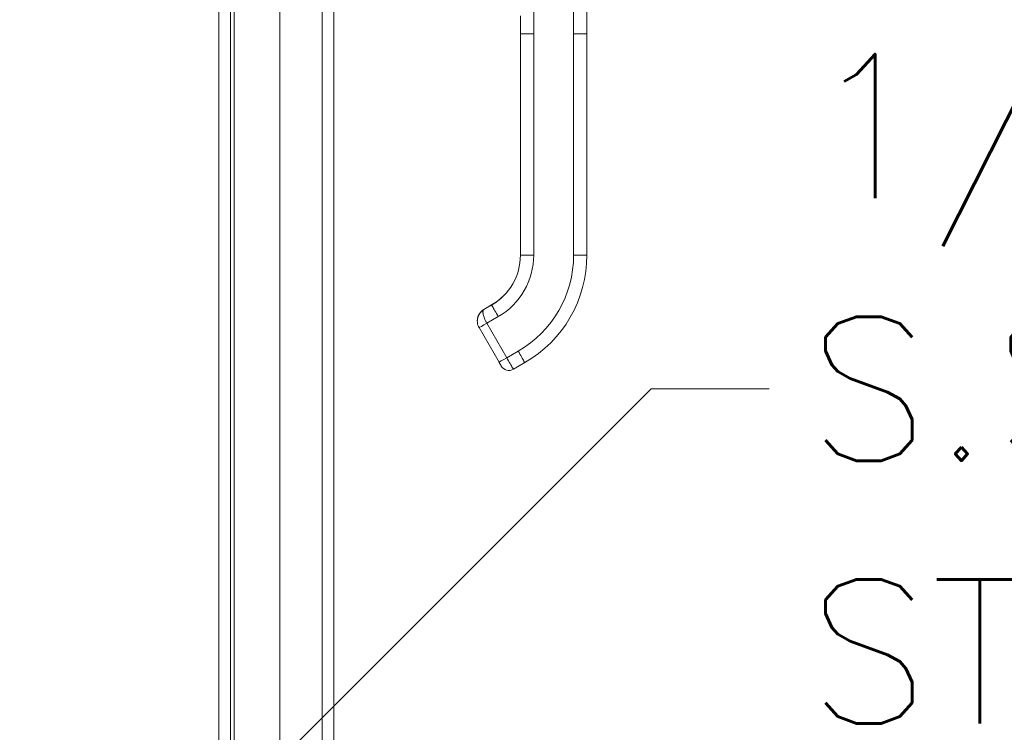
# Model space of a CAD drawing. Header units: inches. Extents: x 1 to 178, y 1 to 113.
# Tile 18 of 66: x 11.75 to 20.5, y 51.49 to 57.83. Entities that reach past the tile are written whole.
import ezdxf

# ---------------------------------------------------------------- set-up
doc = ezdxf.new("R2010")
doc.units = ezdxf.units.IN
doc.header["$LTSCALE"] = 10.666667
doc.header["$MEASUREMENT"] = 0
for name, color, linetype, lineweight in [('Symbol (ANSI)', 7, 'Continuous', 18), ('Visible (ANSI)', 7, 'Continuous', 13), ('Visible Narrow (ANSI)', 7, 'Continuous', 18)]:
    doc.layers.add(name, color=color, linetype=linetype, lineweight=lineweight)
doc.styles.add('Note Text (ANSI)', font='RomanS.shx')
doc.dimstyles.new('Default (ANSI)$7', dxfattribs={"dimscale": 10.666667, "dimtxt": 0.12, "dimasz": 0.098425, "dimexe": 0.125, "dimexo": 0.0625, "dimgap": 0.031496, "dimtad": 0, "dimtih": 1, "dimtoh": 1, "dimrnd": 1e-08, "dimzin": 0, "dimdsep": 46, "dimtxsty": 'Note Text (ANSI)', "dimcen": 0.09, "dimdle": 0.393701, "dimclrd": 256, "dimclre": 256, "dimclrt": 256, "dimadec": 0, "dimazin": 0, "dimtfac": 1, "dimtofl": 0, "dimtmove": 0, "dimatfit": 3, "dimfxl": 1, "dimtolj": 1, "dimtzin": 4, "dimlwd": -1, "dimlwe": -1, "dimarcsym": 0})

msp = doc.modelspace()

# ---------------------------------------------------------------- linework, layer by layer
at = {"layer": 'Visible (ANSI)'}
for p, q in [((13.6239, 75.9334), (13.6239, 46.166)), ((14.5414, 75.8195), (14.5414, 46.28)), ((14.0614, 72.7062), (14.0614, 49.3932)), ((16.7903, 57.7029), (16.7903, 58.629)), ((16.1998, 57.8604), (16.1998, 57.7029)), ((16.1998, 57.7029), (16.1998, 57.2502)), ((16.7903, 57.7029), (16.7903, 55.7344)), ((16.1998, 57.2502), (16.1998, 57.1517)), ((16.1998, 57.1517), (16.1998, 56.5415)), ((16.1998, 56.5415), (16.1998, 56.4431)), ((16.1998, 56.4431), (16.1998, 55.8328)), ((16.1998, 55.8328), (16.1998, 55.7344)), ((15.9438, 55.2919), (15.8756, 55.2525)), ((15.9592, 55.3004), (15.8757, 55.2522)), ((15.8757, 55.2518), (15.9438, 55.2912)), ((15.8166, 55.1503), (15.8166, 55.1502)), ((15.8166, 55.1499), (15.8166, 55.1499)), ((15.8166, 55.1495), (15.8166, 55.1495)), ((15.8324, 55.0904), (16.0096, 54.7836)), ((16.2391, 54.7798), (16.1368, 54.7207))]:
    msp.add_line(p, q, dxfattribs=at)
msp.add_arc((16.0975, 54.7889), 0.0787, 210.00002, 300.00002, dxfattribs=at)
for centre, major_axis, ratio, start_param in [((15.6879, 55.7351), (0.5118, 0), 0.999999, 5.235988), ((15.6879, 55.7344), (1.1024, 0), 0.999999, 5.235988), ((15.9006, 55.1298), (-0.0682, -0.0394), 0.001103, 6.282549)]:
    msp.add_ellipse(centre, major_axis=major_axis, ratio=ratio, start_param=start_param, end_param=6.283185, dxfattribs=at)
for points, knots in [([(15.8166, 55.1499), (15.8166, 55.1581), (15.8175, 55.1664), (15.8209, 55.1825), (15.8235, 55.1904), (15.8302, 55.2055), (15.8343, 55.2126), (15.844, 55.226), (15.8496, 55.2321), (15.8618, 55.2432), (15.8685, 55.2481), (15.8757, 55.2522)], [4.712389, 4.712389, 4.712389, 4.712389, 4.921828, 4.921828, 5.131268, 5.131268, 5.340708, 5.340708, 5.550147, 5.550147, 5.759587, 5.759587, 5.759587, 5.759587]), ([(15.8757, 55.2518), (15.8685, 55.2477), (15.8618, 55.2428), (15.8496, 55.2318), (15.844, 55.2256), (15.8343, 55.2123), (15.8302, 55.2051), (15.8235, 55.19), (15.8209, 55.1822), (15.8175, 55.1661), (15.8166, 55.158), (15.8166, 55.1498)], [0.523599, 0.523599, 0.523599, 0.523599, 0.733038, 0.733038, 0.942478, 0.942478, 1.151917, 1.151917, 1.361357, 1.361357, 1.568548, 1.568548, 1.568548, 1.568548]), ([(15.8293, 55.2035), (15.8312, 55.2073), (15.8333, 55.211), (15.8356, 55.2145), (15.8382, 55.2184), (15.8409, 55.2221), (15.8438, 55.2256)], [0.6002062, 0.6002062, 0.6002062, 0.6002062, 0.6666667, 0.6666667, 0.6666667, 0.7421726, 0.7421726, 0.7421726, 0.7421726]), ([(15.8166, 55.1503), (15.8166, 55.151), (15.8166, 55.1517), (15.8166, 55.1524), (15.8167, 55.1548), (15.8168, 55.1572), (15.817, 55.1595)], [0.3226436, 0.3226436, 0.3226436, 0.3226436, 0.33333333, 0.33333333, 0.33333333, 0.36848823, 0.36848823, 0.36848823, 0.36848823]), ([(15.8166, 55.1495), (15.8166, 55.1456), (15.8168, 55.1415), (15.8172, 55.1372), (15.818, 55.1295), (15.8197, 55.1212), (15.8223, 55.1132), (15.8249, 55.1053), (15.8282, 55.0977), (15.8324, 55.0904)], [0.7873612, 0.7873612, 0.7873612, 0.7873612, 0.8333333, 0.8333333, 0.8333333, 0.9166667, 0.9166667, 0.9166667, 1, 1, 1, 1]), ([(16.0096, 54.7836), (16.0109, 54.7813), (16.0121, 54.7792), (16.0133, 54.7771), (16.0145, 54.7751), (16.0156, 54.7732), (16.0166, 54.7714), (16.0176, 54.7697), (16.0185, 54.7682), (16.0193, 54.7668), (16.0201, 54.7654), (16.0208, 54.7641), (16.0215, 54.7629), (16.0222, 54.7617), (16.0229, 54.7605), (16.0235, 54.7594), (16.0241, 54.7584), (16.0247, 54.7574), (16.0253, 54.7564), (16.0258, 54.7555), (16.0263, 54.7547), (16.0267, 54.7539), (16.0272, 54.7531), (16.0276, 54.7524), (16.028, 54.7517), (16.0284, 54.7511), (16.0287, 54.7505), (16.0289, 54.7501), (16.0291, 54.7497), (16.0293, 54.7495), (16.0293, 54.7495)], [0.0000126, 0.0000126, 0.0000126, 0.0000126, 0.1, 0.1, 0.1, 0.2, 0.2, 0.2, 0.3, 0.3, 0.3, 0.4, 0.4, 0.4, 0.5, 0.5, 0.5, 0.6, 0.6, 0.6, 0.7, 0.7, 0.7, 0.8, 0.8, 0.8, 0.9, 0.9, 0.9, 1, 1, 1, 1])]:
    msp.add_open_spline(points, degree=3, knots=knots, dxfattribs=at)
for points in [[(15.8437, 55.2256), (15.8467, 55.2292), (15.85, 55.2327), (15.8534, 55.2359)], [(15.8636, 55.2445), (15.8677, 55.2476), (15.8718, 55.2503), (15.8757, 55.2525)], [(15.8166, 55.1502), (15.8166, 55.1502), (15.8166, 55.1501), (15.8166, 55.1501)], [(15.8166, 55.1497), (15.8166, 55.1498), (15.8166, 55.1498), (15.8166, 55.1499)], [(15.8169, 55.1595), (15.8174, 55.166), (15.8185, 55.1726), (15.8201, 55.1789)], [(16.1368, 54.7207), (16.1368, 54.7207), (16.1368, 54.7207), (16.1368, 54.7207)]]:
    msp.add_open_spline(points, degree=3, dxfattribs=at)
at = {"layer": 'Visible Narrow (ANSI)'}
for p, q in [((13.5186, 46.1348), (13.5186, 75.9647)), ((14.4361, 46.2598), (14.4361, 75.8397)), ((13.6551, 72.8077), (13.6551, 49.3118)), ((16.3179, 57.7028), (16.3179, 58.6289)), ((16.6722, 57.7028), (16.6722, 58.6289)), ((16.3179, 57.7028), (16.3179, 55.7343)), ((16.6722, 57.7028), (16.6722, 55.7343)), ((15.9592, 55.3004), (15.8757, 55.2522)), ((15.9586, 55.3001), (15.8757, 55.2522)), ((15.8757, 55.2525), (15.9438, 55.2919)), ((15.9438, 55.2919), (15.8757, 55.2525)), ((15.9438, 55.2912), (15.8757, 55.2518)), ((15.8757, 55.2518), (15.9438, 55.2912)), ((15.8757, 55.2525), (15.8757, 55.2525)), ((15.8757, 55.2522), (15.8757, 55.2522)), ((15.8757, 55.2518), (15.8757, 55.2518)), ((15.9438, 55.2919), (15.9438, 55.2919)), ((15.9438, 55.2912), (15.9438, 55.2912)), ((16.0029, 55.1887), (15.9006, 55.1297)), ((15.9006, 55.1297), (16.0778, 54.8228)), ((16.1801, 54.8819), (16.0778, 54.8228))]:
    msp.add_line(p, q, dxfattribs=at)
msp.add_arc((15.9347, 55.1499), 0.0995, 132.99629, 132.99672, dxfattribs=at)
for centre, major_axis, ratio, start_param, end_param in [((15.6879, 55.7351), (0.5118, 0), 0.999999, 5.235988, 6.283185), ((15.6879, 55.7344), (0.5118, 0), 0.999999, 5.235988, 6.283185), ((15.6879, 55.7344), (0.5118, 0), 0.999999, 5.235988, 6.283185), ((15.6879, 55.7343), (0.6299, 0), 0.999999, 5.235988, 6.283185), ((15.6879, 55.7343), (0.9843, 0), 0.999999, 5.235988, 6.283185), ((15.9347, 55.1502), (-0.1181, 0), 0.999999, 5.235988, 6.283185), ((15.9347, 55.1499), (-0.1023, -0.0591), 1, 4.712389, 5.759587), ((15.9347, 55.1499), (-0.1023, -0.0591), 1, 4.712389, 5.759587), ((15.9347, 55.1495), (-0.1181, 0.0003), 0.999999, 5.238236, 6.283185), ((15.8849, 55.2365), (-0.0093, 0.016), 0.000637, 0.001103, 0.17743), ((15.8849, 55.2361), (-0.0093, 0.016), 0.000637, 0.001103, 0.17743), ((15.9531, 55.2759), (-0.0093, 0.016), 0.000637, 0.001103, 0.17743), ((15.9006, 55.1298), (-0.0682, -0.0394), 0.001103, 0, 1.57016), ((16.0778, 54.8229), (-0.0682, -0.0394), 0.001051, 0.000022, 1.57016)]:
    msp.add_ellipse(centre, major_axis=major_axis, ratio=ratio, start_param=start_param, end_param=end_param, dxfattribs=at)
for points, knots in [([(16.3179, 57.7028), (16.3134, 57.7028), (16.3092, 57.7028), (16.3051, 57.7028), (16.3011, 57.7028), (16.2972, 57.7028), (16.2935, 57.7028), (16.2898, 57.7028), (16.2863, 57.7028), (16.2829, 57.7028), (16.2795, 57.7028), (16.2763, 57.7028), (16.2732, 57.7028), (16.2701, 57.7028), (16.2671, 57.7028), (16.2642, 57.7028), (16.2612, 57.7028), (16.2584, 57.7028), (16.2557, 57.7028), (16.253, 57.7028), (16.2503, 57.7028), (16.2477, 57.7028), (16.2452, 57.7028), (16.2426, 57.7028), (16.2402, 57.7028), (16.2377, 57.7028), (16.2353, 57.7028), (16.233, 57.7028), (16.2306, 57.7028), (16.2283, 57.7028), (16.2261, 57.7028), (16.225, 57.7028), (16.2239, 57.7028), (16.2228, 57.7028), (16.2217, 57.7028), (16.2206, 57.7028), (16.2196, 57.7028), (16.2185, 57.7028), (16.2175, 57.7028), (16.2165, 57.7028), (16.2155, 57.7029), (16.2145, 57.7029), (16.2136, 57.7029), (16.2126, 57.7029), (16.2117, 57.7029), (16.2108, 57.7029), (16.2099, 57.7029), (16.2091, 57.7029), (16.2083, 57.7029), (16.2074, 57.7029), (16.2067, 57.7029), (16.2059, 57.7029), (16.2052, 57.7029), (16.2045, 57.7029), (16.2039, 57.7029), (16.2033, 57.7029), (16.2027, 57.7029), (16.2022, 57.7029), (16.2017, 57.7029), (16.2012, 57.7029), (16.2009, 57.7029), (16.2002, 57.7029), (16.1998, 57.7029), (16.1998, 57.7029)], [0, 0, 0, 0, 0.0625, 0.0625, 0.0625, 0.125, 0.125, 0.125, 0.1875, 0.1875, 0.1875, 0.25, 0.25, 0.25, 0.3125, 0.3125, 0.3125, 0.375, 0.375, 0.375, 0.4375, 0.4375, 0.4375, 0.5, 0.5, 0.5, 0.5625, 0.5625, 0.5625, 0.625, 0.625, 0.625, 0.65625, 0.65625, 0.65625, 0.6875, 0.6875, 0.6875, 0.71875, 0.71875, 0.71875, 0.75, 0.75, 0.75, 0.78125, 0.78125, 0.78125, 0.8125, 0.8125, 0.8125, 0.84375, 0.84375, 0.84375, 0.875, 0.875, 0.875, 0.90625, 0.90625, 0.90625, 0.9375, 0.9375, 0.9375, 1, 1, 1, 1]), ([(16.7903, 57.7029), (16.7903, 57.7029), (16.7898, 57.7029), (16.7889, 57.7029), (16.788, 57.7029), (16.7868, 57.7029), (16.7853, 57.7029), (16.7839, 57.7029), (16.7822, 57.7029), (16.7803, 57.7029), (16.7785, 57.7029), (16.7765, 57.7029), (16.7744, 57.7029), (16.7723, 57.7028), (16.7701, 57.7028), (16.7678, 57.7028), (16.7656, 57.7028), (16.7633, 57.7028), (16.7609, 57.7028), (16.7586, 57.7028), (16.7562, 57.7028), (16.7537, 57.7028), (16.7512, 57.7028), (16.7487, 57.7028), (16.7462, 57.7028), (16.7436, 57.7028), (16.741, 57.7028), (16.7382, 57.7028), (16.7355, 57.7028), (16.7327, 57.7028), (16.7298, 57.7028), (16.7268, 57.7028), (16.7238, 57.7028), (16.7206, 57.7028), (16.7173, 57.7028), (16.714, 57.7028), (16.7104, 57.7028), (16.7069, 57.7028), (16.7031, 57.7028), (16.6991, 57.7028), (16.6952, 57.7028), (16.6909, 57.7028), (16.6865, 57.7028), (16.682, 57.7028), (16.6772, 57.7028), (16.6722, 57.7028)], [0, 0, 0, 0, 0.066667, 0.066667, 0.066667, 0.133333, 0.133333, 0.133333, 0.2, 0.2, 0.2, 0.266667, 0.266667, 0.266667, 0.333333, 0.333333, 0.333333, 0.4, 0.4, 0.4, 0.466667, 0.466667, 0.466667, 0.533333, 0.533333, 0.533333, 0.6, 0.6, 0.6, 0.666667, 0.666667, 0.666667, 0.733333, 0.733333, 0.733333, 0.8, 0.8, 0.8, 0.866667, 0.866667, 0.866667, 0.933333, 0.933333, 0.933333, 1, 1, 1, 1]), ([(15.8757, 55.2518), (15.8733, 55.2505), (15.871, 55.249), (15.8686, 55.2474), (15.8662, 55.2458), (15.8638, 55.244), (15.8613, 55.2421), (15.8589, 55.2401), (15.8564, 55.238), (15.8539, 55.2356), (15.8514, 55.2333), (15.8488, 55.2307), (15.8463, 55.2279), (15.8438, 55.225), (15.8413, 55.2219), (15.8388, 55.2185), (15.8364, 55.2151), (15.834, 55.2114), (15.8317, 55.2073), (15.8294, 55.2032), (15.8272, 55.1987), (15.8252, 55.1937), (15.8232, 55.1888), (15.8214, 55.1833), (15.82, 55.1775), (15.8185, 55.1717), (15.8175, 55.1654), (15.817, 55.1587), (15.8167, 55.1557), (15.8166, 55.1527), (15.8166, 55.1495)], [0, 0, 0, 0, 0.0833333, 0.0833333, 0.0833333, 0.1666667, 0.1666667, 0.1666667, 0.25, 0.25, 0.25, 0.3333333, 0.3333333, 0.3333333, 0.4166667, 0.4166667, 0.4166667, 0.5, 0.5, 0.5, 0.5833333, 0.5833333, 0.5833333, 0.6666667, 0.6666667, 0.6666667, 0.75, 0.75, 0.75, 0.7873612, 0.7873612, 0.7873612, 0.7873612]), ([(15.8438, 55.2256), (15.8472, 55.2298), (15.8509, 55.2336), (15.8547, 55.2371), (15.8576, 55.2398), (15.8606, 55.2423), (15.8636, 55.2445)], [0.7421726, 0.7421726, 0.7421726, 0.7421726, 0.8333333, 0.8333333, 0.8333333, 0.9038722, 0.9038722, 0.9038722, 0.9038722]), ([(15.8757, 55.2518), (15.8749, 55.2514), (15.8741, 55.2508), (15.8734, 55.2502), (15.8727, 55.2495), (15.872, 55.2487), (15.8713, 55.2478), (15.8706, 55.2469), (15.87, 55.2458), (15.8694, 55.2446), (15.8688, 55.2434), (15.8683, 55.242), (15.8679, 55.2404), (15.8674, 55.2387), (15.867, 55.2369), (15.8668, 55.2347), (15.8666, 55.2326), (15.8665, 55.2301), (15.8665, 55.2273), (15.8666, 55.2245), (15.8668, 55.2213), (15.8673, 55.2178), (15.8677, 55.2143), (15.8683, 55.2104), (15.8692, 55.206), (15.8701, 55.2016), (15.8714, 55.1967), (15.8731, 55.1913), (15.8748, 55.1858), (15.8769, 55.1797), (15.8796, 55.1731), (15.8822, 55.1664), (15.8853, 55.1591), (15.8889, 55.1518), (15.8924, 55.1445), (15.8963, 55.1371), (15.9006, 55.1297)], [0, 0, 0, 0, 0.083333, 0.083333, 0.083333, 0.166667, 0.166667, 0.166667, 0.25, 0.25, 0.25, 0.333333, 0.333333, 0.333333, 0.416667, 0.416667, 0.416667, 0.5, 0.5, 0.5, 0.583333, 0.583333, 0.583333, 0.666667, 0.666667, 0.666667, 0.75, 0.75, 0.75, 0.833333, 0.833333, 0.833333, 0.916667, 0.916667, 0.916667, 1, 1, 1, 1]), ([(15.817, 55.1595), (15.8177, 55.1683), (15.8193, 55.1769), (15.8219, 55.1852), (15.8239, 55.1916), (15.8264, 55.1977), (15.8293, 55.2035)], [0.3684882, 0.3684882, 0.3684882, 0.3684882, 0.5, 0.5, 0.5, 0.6002062, 0.6002062, 0.6002062, 0.6002062]), ([(16.2391, 54.7798), (16.2391, 54.7797), (16.2336, 54.7893), (16.211, 54.8284), (16.1904, 54.864), (16.1801, 54.8819)], [0.0006865, 0.0006865, 0.0006865, 0.0006865, 0.3333333, 0.6666667, 1, 1, 1, 1]), ([(16.0778, 54.8228), (16.0881, 54.805), (16.0984, 54.7871), (16.1073, 54.7717), (16.1162, 54.7563), (16.1238, 54.7432), (16.1289, 54.7343), (16.1341, 54.7254), (16.1368, 54.7207), (16.1368, 54.7207)], [0, 0, 0, 0, 0.3333333, 0.3333333, 0.3333333, 0.6666667, 0.6666667, 0.6666667, 0.9993135, 0.9993135, 0.9993135, 0.9993135])]:
    msp.add_open_spline(points, degree=3, knots=knots, dxfattribs=at)
for points in [[(16.3179, 55.7343), (16.2972, 55.7343), (16.256, 55.7343), (16.2108, 55.7343), (16.1998, 55.7344), (16.1998, 55.7344)], [(16.7903, 55.7344), (16.7903, 55.7344), (16.7793, 55.7343), (16.734, 55.7343), (16.6928, 55.7343), (16.6722, 55.7343)], [(16.0029, 55.1887), (15.9926, 55.2066), (15.972, 55.2423), (15.9494, 55.2815), (15.9438, 55.2912), (15.9438, 55.2912)], [(15.8166, 55.1503), (15.8166, 55.1503), (15.8166, 55.1503), (15.8166, 55.1503)]]:
    msp.add_open_spline(points, degree=3, dxfattribs=at)

# ---------------------------------------------------------------- texts
at = {"layer": 'Symbol (ANSI)', "insert": (18.748, 54.5479), "char_height": 1.28, "width": 16.557189, "attachment_point": 4, "line_spacing_factor": 1.093904, "style": 'Note Text (ANSI)'}
msp.add_mtext('{1/4-20 X 1/2"\\PS.S. GROUND\\PSTUD}', dxfattribs=at)

# ---------------------------------------------------------------- leaders
at = {"layer": 'Symbol (ANSI)', "annotation_type": 0, "has_hookline": 1, "hookline_direction": 0, "text_width": 15.7257}
msp.add_leader([(11.7489, 48.9368), (17.3622, 54.5479), (18.412, 54.5479)], dimstyle='Default (ANSI)$7', override={"dimtad": 0}, dxfattribs=at)

doc.saveas('drawing.dxf')
